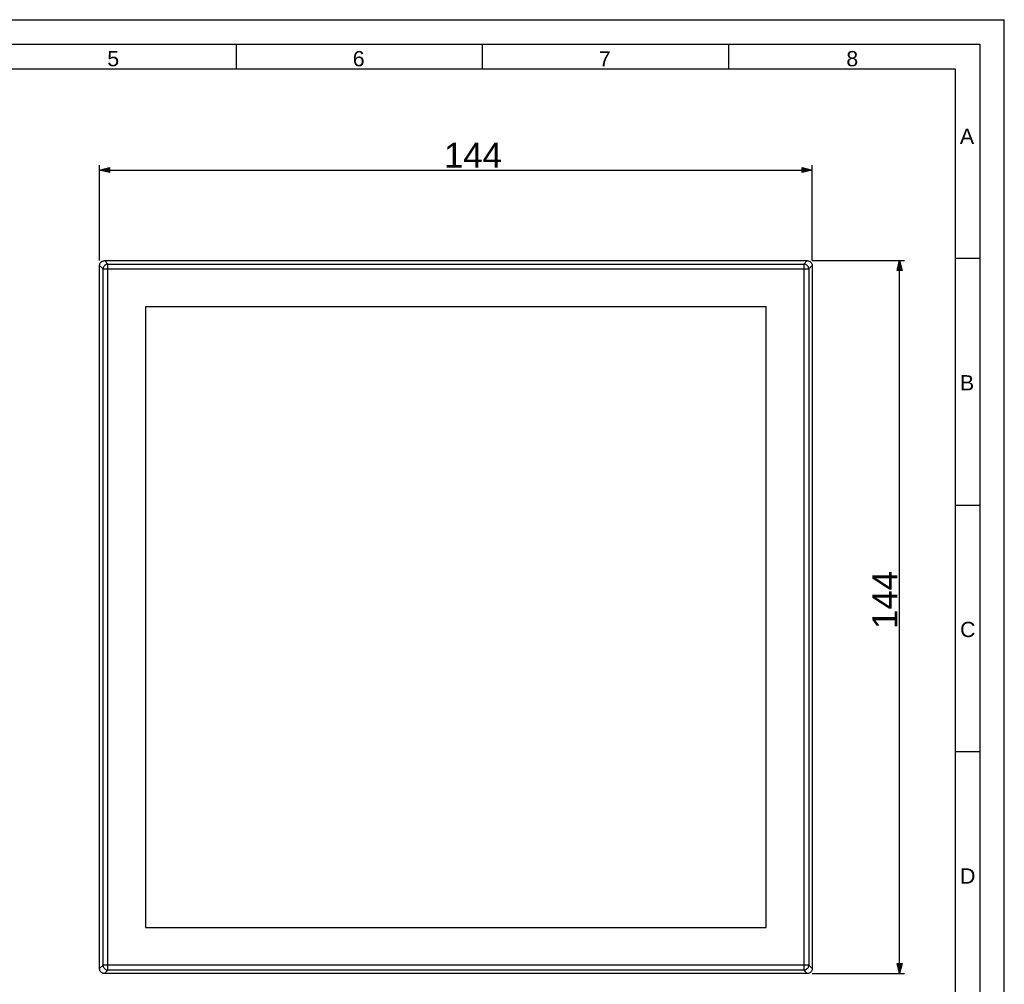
# Model space of a CAD drawing. Extents: x 0 to 420, y 0 to 297.
# Tile 6 of 6: x 220 to 420, y 101 to 297. Entities that reach past the tile are written whole.
import ezdxf

# ---------------------------------------------------------------- set-up
doc = ezdxf.new("R2010")
doc.units = 0
doc.layers.add('CAPA_1', color=7, linetype='CONTINUOUS')

# ---------------------------------------------------------------- blocks, each defined once
blk = doc.blocks.new('*U1')
at = {"layer": 'CAPA_1', "color": 7}
blk.add_solid([(238.28, 265.97), (236.28, 266.47), (238.28, 266.97)], dxfattribs=at)
blk = doc.blocks.new('*U2')
at = {"layer": 'CAPA_1', "color": 7}
blk.add_solid([(378.98, 265.97), (378.98, 266.97), (380.98, 266.47)], dxfattribs=at)
blk = doc.blocks.new('*U3')
at = {"layer": 'CAPA_1', "color": 7}
blk.add_solid([(398.75, 246.09), (398.25, 246.09), (398.75, 248.09)], dxfattribs=at)
at = {"layer": 'CAPA_1', "color": 7, "extrusion": (0, 0, -1)}
blk.add_solid([(-398.75, 246.09), (-398.75, 248.09), (-399.25, 246.09)], dxfattribs=at)
blk = doc.blocks.new('*U4')
at = {"layer": 'CAPA_1', "color": 7, "extrusion": (0, 0, -1)}
for points in [[(-398.75, 103.39), (-398.25, 105.39), (-398.75, 105.39)], [(-398.75, 103.39), (-398.75, 105.39), (-399.25, 105.39)]]:
    blk.add_solid(points, dxfattribs=at)

msp = doc.modelspace()

# ---------------------------------------------------------------- linework, layer by layer
at = {"layer": 'CAPA_1', "color": 7}
for points in [[(0, 297), (420, 297)], [(420, 0), (420, 297)], [(20.03, 292), (415, 292)], [(264, 292), (264, 287)], [(314, 292), (314, 287)], [(364, 292), (364, 287)], [(415, 292), (415, 5)], [(25, 287), (410, 287)], [(410, 287), (410, 10)], [(236.28, 248.09), (236.28, 267.47)], [(236.28, 266.47), (238.28, 266.97), (238.28, 265.97), (236.28, 266.47)], [(236.28, 266.47), (380.98, 266.47)], [(380.98, 266.47), (378.98, 265.97), (378.98, 266.97), (380.98, 266.47)], [(380.98, 248.09), (380.98, 267.47)], [(236.28, 247.09), (236.29, 247.22), (236.3, 247.24), (236.32, 247.36), (236.36, 247.47), (236.41, 247.58), (236.48, 247.69), (236.49, 247.7), (236.58, 247.8), (236.67, 247.88), (236.68, 247.89), (236.79, 247.96), (236.9, 248.01), (237.01, 248.05), (237.13, 248.08), (237.16, 248.08), (237.28, 248.09)], [(237.97, 247.39), (237.28, 248.09)], [(237.28, 248.09), (379.99, 248.09)], [(379.99, 248.09), (379.29, 247.39)], [(379.99, 248.09), (380.11, 248.08), (380.13, 248.08), (380.25, 248.05), (380.37, 248.01), (380.48, 247.96), (380.58, 247.89), (380.6, 247.88), (380.69, 247.8), (380.77, 247.7), (380.79, 247.69), (380.85, 247.58), (380.91, 247.47), (380.95, 247.36), (380.97, 247.24), (380.98, 247.22), (380.98, 247.09)], [(380.99, 248.09), (399.75, 248.09)], [(398.75, 248.09), (399.25, 246.09), (398.25, 246.09), (398.75, 248.09)], [(398.75, 103.39), (398.75, 248.09)], [(414.97, 248.54), (409.98, 248.54)], [(236.28, 104.38), (236.28, 247.09)], [(236.98, 246.4), (236.28, 247.09)], [(237.97, 247.39), (237.85, 247.38), (237.73, 247.36), (237.71, 247.35), (237.6, 247.31), (237.49, 247.26), (237.38, 247.19), (237.37, 247.18), (237.28, 247.09), (237.19, 247), (237.18, 246.99), (237.12, 246.88), (237.06, 246.77), (237.02, 246.66), (237.01, 246.64), (236.99, 246.52), (236.98, 246.4)], [(236.98, 105.08), (236.98, 246.4)], [(236.98, 246.4), (380.29, 246.4)], [(237.97, 104.08), (237.97, 247.39)], [(237.97, 247.39), (379.29, 247.39)], [(379.29, 247.39), (379.29, 104.08)], [(380.29, 246.4), (380.28, 246.52), (380.25, 246.64), (380.25, 246.66), (380.21, 246.77), (380.15, 246.88), (380.08, 246.99), (380.07, 247), (379.99, 247.09), (379.9, 247.18), (379.88, 247.19), (379.78, 247.26), (379.67, 247.31), (379.55, 247.35), (379.54, 247.36), (379.41, 247.38), (379.29, 247.39)], [(380.98, 247.09), (380.29, 246.4)], [(380.29, 246.4), (380.29, 105.08)], [(380.98, 247.09), (380.98, 104.38)], [(245.63, 238.74), (245.63, 112.74)], [(371.63, 238.74), (245.63, 238.74)], [(371.63, 112.74), (371.63, 238.74)], [(415, 198.38), (410.02, 198.38)], [(415, 148.38), (410.02, 148.38)], [(245.63, 112.74), (371.63, 112.74)], [(236.28, 104.38), (236.98, 105.08)], [(237.28, 103.39), (237.16, 103.4), (237.13, 103.4), (237.01, 103.42), (236.9, 103.46), (236.79, 103.52), (236.68, 103.58), (236.67, 103.6), (236.58, 103.68), (236.49, 103.77), (236.48, 103.79), (236.41, 103.89), (236.36, 104), (236.32, 104.12), (236.3, 104.24), (236.29, 104.26), (236.28, 104.38)], [(380.29, 105.08), (236.98, 105.08)], [(236.98, 105.08), (236.99, 104.96), (237.01, 104.84), (237.02, 104.82), (237.06, 104.7), (237.12, 104.59), (237.18, 104.49), (237.19, 104.47), (237.28, 104.38), (237.37, 104.3), (237.38, 104.29), (237.49, 104.22), (237.6, 104.16), (237.71, 104.12), (237.73, 104.12), (237.85, 104.09), (237.97, 104.08)], [(237.28, 103.39), (237.97, 104.08)], [(379.29, 104.08), (237.97, 104.08)], [(379.29, 104.08), (379.41, 104.09), (379.54, 104.12), (379.55, 104.12), (379.67, 104.16), (379.78, 104.22), (379.88, 104.29), (379.9, 104.3), (379.99, 104.38), (380.07, 104.47), (380.08, 104.49), (380.15, 104.59), (380.21, 104.7), (380.25, 104.82), (380.25, 104.84), (380.28, 104.96), (380.29, 105.08)], [(379.99, 103.39), (379.29, 104.08)], [(380.98, 104.38), (380.98, 104.26), (380.97, 104.24), (380.95, 104.12), (380.91, 104), (380.85, 103.89), (380.79, 103.79), (380.77, 103.77), (380.69, 103.68), (380.6, 103.6), (380.58, 103.58), (380.48, 103.52), (380.37, 103.46), (380.25, 103.42), (380.13, 103.4), (380.11, 103.4), (379.99, 103.39)], [(380.98, 104.38), (380.29, 105.08)], [(398.75, 103.39), (398.25, 105.39), (399.25, 105.39), (398.75, 103.39)], [(379.99, 103.39), (237.28, 103.39)], [(380.99, 103.39), (399.75, 103.39)]]:
    msp.add_lwpolyline(points, dxfattribs=at)
at = {"layer": 'CAPA_1'}
for points in [[(236.28, 266.47), (238.28, 266.97), (238.28, 265.97), (236.28, 266.47)], [(380.98, 266.47), (378.98, 265.97), (378.98, 266.97), (380.98, 266.47)], [(398.75, 248.09), (399.25, 246.09), (398.25, 246.09), (398.75, 248.09)], [(398.75, 103.39), (398.25, 105.39), (399.25, 105.39), (398.75, 103.39)]]:
    msp.add_lwpolyline(points, dxfattribs=at)

# ---------------------------------------------------------------- block references
at = {"layer": 'CAPA_1', "color": 7}
for name in ['*U1', '*U2', '*U3', '*U4']:
    msp.add_blockref(name, (0, 0), dxfattribs=at)

# ---------------------------------------------------------------- texts
at = {"layer": 'CAPA_1', "color": 7, "attachment_point": 7}
for s, insert, char_height in [('\\fArial|b0|i0|c0|p34;\\W1;5', (237.84, 287.5), 3.094), ('\\fArial|b0|i0|c0|p34;\\W1;6', (287.69, 287.5), 3.094), ('\\fArial|b0|i0|c0|p34;\\W1;7', (337.67, 287.5), 3.094), ('\\fArial|b0|i0|c0|p34;\\W1;8', (387.92, 287.5), 3.094), ('\\fArial|b0|i0|c0|p34;\\W1;A', (410.98, 271.79), 3.094), ('\\fArial|b0|i0|c0|p34;\\W1;144', (306.23, 266.97), 5.0377), ('\\fArial|b0|i0|c0|p34;\\W1;B', (411, 221.75), 3.094), ('\\fArial|b0|i0|c0|p34;\\W1;C', (411.02, 171.63), 3.094), ('\\fArial|b0|i0|c0|p34;\\W1;D', (411.02, 121.63), 3.094)]:
    msp.add_mtext(s, dxfattribs=dict(at, insert=insert, char_height=char_height))
at = {"layer": 'CAPA_1', "color": 7, "insert": (398.25, 173.34), "char_height": 5.0377, "attachment_point": 7, "rotation": 90}
msp.add_mtext('\\fArial|b0|i0|c0|p34;\\W1;144', dxfattribs=at)

doc.saveas('drawing.dxf')
